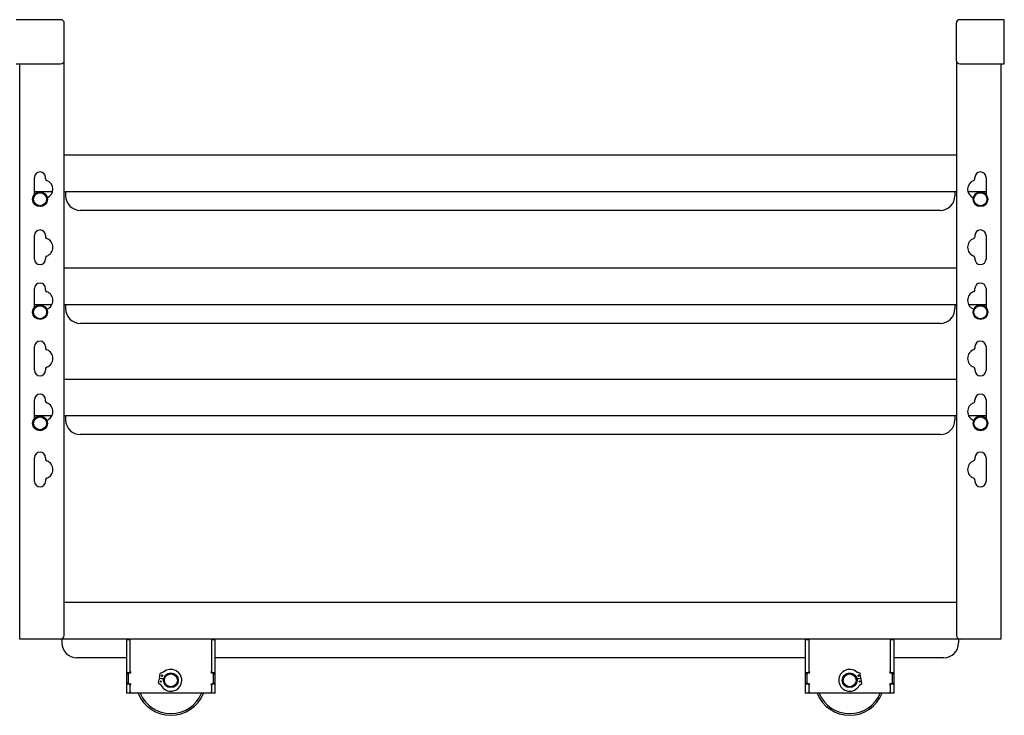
# Model space of a CAD drawing. Header units: inches. Extents: x -49.9 to 49.9, y -37.9 to 54.4.
# Tile 3 of 5: x -16.6 to 16.7, y -2.7 to 20.9. Entities that reach past the tile are written whole.
import ezdxf

# ---------------------------------------------------------------- set-up
doc = ezdxf.new("R2010")
doc.units = ezdxf.units.IN
doc.header["$MEASUREMENT"] = 0

msp = doc.modelspace()

# ---------------------------------------------------------------- linework, layer by layer
at = {"color": 7, "linetype": 'Continuous', "lineweight": 25}
for p, q in [((-15.235, 20.88), (-16.74, 20.88)), ((-15.11, 19.505), (-15.11, 20.755)), ((15.11, 20.755), (15.11, 19.505)), ((16.74, 20.88), (15.235, 20.88)), ((16.74, 19.38), (16.74, 20.88)), ((-16.74, 19.38), (-15.235, 19.38)), ((-16.62, -0.12), (-16.62, 19.38)), ((-15.12, 0.005), (-15.12, 19.456)), ((15.12, 19.456), (15.12, 0.005)), ((15.235, 19.38), (16.74, 19.38)), ((16.62, 19.38), (16.62, -0.12)), ((-15.12, 16.294), (15.12, 16.294)), ((-16.12, 14.959), (-16.12, 15.531)), ((-15.745, 15.483), (-15.745, 15.531)), ((15.745, 15.483), (15.745, 15.531)), ((16.12, 15.531), (16.12, 14.959)), ((-16.12, 15.048), (-16.102, 15.044)), ((-15.508, 15.044), (-16.12, 15.044)), ((15.12, 15.044), (-15.12, 15.044)), ((-15.065, 15.044), (-15.065, 14.914)), ((15.065, 15.044), (15.065, 14.914)), ((16.12, 15.044), (15.508, 15.044)), ((16.102, 15.044), (16.12, 15.05)), ((14.565, 14.414), (-14.565, 14.414)), ((-16.12, 12.764), (-16.12, 13.564)), ((-15.745, 13.564), (-15.745, 13.516)), ((15.745, 13.564), (15.745, 13.516)), ((16.12, 13.564), (16.12, 12.764)), ((-15.745, 12.812), (-15.745, 12.764)), ((15.745, 12.812), (15.745, 12.764)), ((-15.12, 12.464), (15.12, 12.464)), ((-16.12, 11.129), (-16.12, 11.764)), ((-15.745, 11.716), (-15.745, 11.764)), ((15.745, 11.716), (15.745, 11.764)), ((16.12, 11.764), (16.12, 11.129)), ((-16.12, 11.218), (-16.102, 11.214)), ((-15.534, 11.214), (-16.12, 11.214)), ((15.12, 11.214), (-15.12, 11.214)), ((-15.065, 11.214), (-15.065, 11.084)), ((15.065, 11.214), (15.065, 11.084)), ((16.12, 11.214), (15.534, 11.214)), ((16.102, 11.214), (16.12, 11.22)), ((14.565, 10.584), (-14.565, 10.584)), ((-16.12, 8.996), (-16.12, 9.796)), ((-15.745, 9.796), (-15.745, 9.748)), ((15.745, 9.796), (15.745, 9.748)), ((16.12, 9.796), (16.12, 8.996)), ((-15.745, 9.044), (-15.745, 8.996)), ((15.745, 9.044), (15.745, 8.996)), ((-15.12, 8.696), (15.12, 8.696)), ((-16.12, 7.362), (-16.12, 7.996)), ((-15.745, 7.948), (-15.745, 7.996)), ((15.745, 7.948), (15.745, 7.996)), ((16.12, 7.996), (16.12, 7.362)), ((-16.12, 7.451), (-16.102, 7.446)), ((-15.534, 7.446), (-16.12, 7.446)), ((15.12, 7.446), (-15.12, 7.446)), ((-15.065, 7.446), (-15.065, 7.316)), ((15.065, 7.446), (15.065, 7.316)), ((16.12, 7.446), (15.534, 7.446)), ((16.102, 7.446), (16.12, 7.452)), ((14.565, 6.816), (-14.565, 6.816)), ((-16.12, 5.229), (-16.12, 6.029)), ((-15.745, 6.029), (-15.745, 5.981)), ((15.745, 6.029), (15.745, 5.981)), ((16.12, 6.029), (16.12, 5.229)), ((-15.745, 5.277), (-15.745, 5.229)), ((15.745, 5.277), (15.745, 5.229)), ((-15.12, 1.13), (15.12, 1.13)), ((16.62, -0.12), (-16.62, -0.12)), ((-15.19, -0.12), (-15.19, -0.25)), ((-12.875, -0.14), (-13.005, -0.14)), ((-13.005, -0.14), (-13.005, -1.955)), ((-12.885, -0.14), (-12.885, -1.265)), ((-12.875, -1.225), (-12.875, -0.12)), ((-10.125, -0.12), (-10.125, -1.225)), ((-9.995, -0.14), (-10.125, -0.14)), ((-10.115, -1.265), (-10.115, -0.14)), ((-9.995, -1.955), (-9.995, -0.14)), ((10.125, -0.14), (9.995, -0.14)), ((9.995, -0.14), (9.995, -1.955)), ((10.115, -0.14), (10.115, -1.265)), ((10.125, -1.225), (10.125, -0.12)), ((12.875, -0.12), (12.875, -1.225)), ((13.005, -0.14), (12.875, -0.14)), ((12.885, -1.265), (12.885, -0.14)), ((13.005, -1.955), (13.005, -0.14)), ((15.19, -0.12), (15.19, -0.25)), ((-13.005, -0.75), (-14.69, -0.75)), ((9.995, -0.75), (-9.995, -0.75)), ((14.69, -0.75), (13.005, -0.75)), ((-13.005, -1.255), (-12.885, -1.255)), ((-13.005, -1.295), (-12.935, -1.295)), ((-12.935, -1.609), (-12.935, -1.296)), ((-12.875, -1.265), (-12.904, -1.265)), ((-11.882, -1.417), (-11.859, -1.286)), ((-11.754, -1.244), (-11.845, -1.271)), ((-10.096, -1.265), (-10.125, -1.265)), ((-10.115, -1.255), (-9.995, -1.255)), ((-10.065, -1.295), (-9.995, -1.295)), ((-10.065, -1.296), (-10.065, -1.609)), ((9.995, -1.255), (10.115, -1.255)), ((9.995, -1.295), (10.065, -1.295)), ((10.065, -1.609), (10.065, -1.296)), ((10.096, -1.265), (10.125, -1.265)), ((11.845, -1.271), (11.754, -1.244)), ((11.882, -1.417), (11.859, -1.286)), ((12.875, -1.265), (12.904, -1.265)), ((12.885, -1.255), (13.005, -1.255)), ((12.935, -1.295), (13.005, -1.295)), ((12.935, -1.296), (12.935, -1.609)), ((-12.935, -1.61), (-13.005, -1.61)), ((-12.885, -1.65), (-13.005, -1.65)), ((-12.904, -1.64), (-12.875, -1.64)), ((-12.885, -1.64), (-12.885, -1.955)), ((-11.916, -1.607), (-11.893, -1.476)), ((-11.832, -1.683), (-11.908, -1.626)), ((-11.766, -1.478), (-11.87, -1.46)), ((-11.866, -1.44), (-11.762, -1.458)), ((-11.751, -1.457), (-11.756, -1.483)), ((-10.125, -1.64), (-10.096, -1.64)), ((-10.115, -1.955), (-10.115, -1.64)), ((-9.995, -1.65), (-10.115, -1.65)), ((-9.995, -1.61), (-10.065, -1.61)), ((10.065, -1.61), (9.995, -1.61)), ((10.115, -1.65), (9.995, -1.65)), ((10.125, -1.64), (10.096, -1.64)), ((10.115, -1.64), (10.115, -1.955)), ((11.756, -1.483), (11.751, -1.457)), ((11.762, -1.458), (11.866, -1.44)), ((11.87, -1.46), (11.766, -1.478)), ((11.832, -1.683), (11.908, -1.626)), ((11.916, -1.607), (11.893, -1.476)), ((12.904, -1.64), (12.875, -1.64)), ((12.885, -1.955), (12.885, -1.64)), ((13.005, -1.65), (12.885, -1.65)), ((13.005, -1.61), (12.935, -1.61)), ((-9.995, -1.955), (-13.005, -1.955)), ((-12.875, -1.893), (-12.875, -1.68)), ((-10.125, -1.68), (-10.125, -1.893)), ((13.005, -1.955), (9.995, -1.955)), ((10.125, -1.893), (10.125, -1.68)), ((12.875, -1.68), (12.875, -1.893))]:
    msp.add_line(p, q, dxfattribs=at)
for centre, radius in [((-15.933, 14.794), 0.25), ((-15.933, 14.794), 0.22), ((15.933, 14.794), 0.25), ((15.933, 14.794), 0.22), ((-15.933, 10.964), 0.25), ((-15.933, 10.964), 0.22), ((15.933, 10.964), 0.25), ((15.933, 10.964), 0.22), ((-15.933, 7.196), 0.25), ((-15.933, 7.196), 0.22), ((15.933, 7.196), 0.25), ((15.933, 7.196), 0.25), ((15.933, 7.196), 0.22), ((15.933, 7.196), 0.22), ((-11.5, -1.515), 0.25), ((-11.5, -1.515), 0.219), ((11.5, -1.515), 0.25), ((11.5, -1.515), 0.219), ((-11.84, -1.556), 0.0235), ((-11.805, -1.359), 0.0235), ((11.805, -1.359), 0.0235), ((11.84, -1.556), 0.0235)]:
    msp.add_circle(centre, radius, dxfattribs=at)
for centre, radius, start, end in [((-15.235, 20.755), 0.125, 360, 90), ((15.235, 20.755), 0.125, 90, 180), ((-15.235, 19.505), 0.125, 270, 0), ((15.235, 19.505), 0.125, 180, 270), ((-15.933, 15.531), 0.188, 0, 180), ((15.933, 15.531), 0.188, 0, 180), ((-15.685, 15.483), 0.06, 180, 250.8005), ((-15.808, 15.131), 0.312, 292.6109, 70.8005), ((15.808, 15.131), 0.313, 109.1995, 247.3891), ((15.685, 15.483), 0.06, 289.1995, 0), ((-14.565, 14.914), 0.5, 180, 270), ((14.565, 14.914), 0.5, 270, 0), ((-15.933, 13.564), 0.188, 360, 180), ((15.933, 13.564), 0.188, 0, 180), ((-15.685, 13.516), 0.06, 180, 250.8005), ((-15.808, 13.164), 0.313, 289.1995, 70.8005), ((15.808, 13.164), 0.313, 109.1995, 250.8005), ((15.685, 13.516), 0.06, 289.1995, 0), ((-15.933, 12.764), 0.188, 180, 360), ((-15.685, 12.812), 0.06, 109.1995, 180), ((15.685, 12.812), 0.06, 360, 70.8005), ((15.933, 12.764), 0.188, 180, 0), ((-15.933, 11.764), 0.188, 360, 180), ((-15.685, 11.716), 0.06, 180, 250.8005), ((15.685, 11.716), 0.06, 289.1995, 360), ((15.933, 11.764), 0.188, 0, 180), ((-15.808, 11.364), 0.312, 289.1995, 70.8005), ((15.808, 11.364), 0.313, 109.1995, 250.8005), ((-14.565, 11.084), 0.5, 180, 270), ((14.565, 11.084), 0.5, 270, 0), ((-15.933, 9.796), 0.188, 0, 180), ((-15.685, 9.748), 0.06, 180, 250.8005), ((-15.808, 9.396), 0.313, 289.1995, 70.8005), ((15.808, 9.396), 0.312, 109.1995, 250.8005), ((15.685, 9.748), 0.06, 289.1995, 360), ((15.933, 9.796), 0.188, 360, 180), ((-15.685, 9.044), 0.06, 109.1995, 180), ((15.685, 9.044), 0.06, 0, 70.8005), ((-15.933, 8.996), 0.188, 180, 0), ((15.933, 8.996), 0.188, 180, 360), ((-15.933, 7.996), 0.188, 0, 180), ((15.933, 7.996), 0.188, 360, 180), ((-15.685, 7.948), 0.06, 180, 250.8005), ((-15.808, 7.596), 0.313, 289.1995, 70.8005), ((15.808, 7.596), 0.313, 109.1995, 250.8005), ((15.685, 7.948), 0.06, 289.1995, 360), ((-14.565, 7.316), 0.5, 180, 270), ((14.565, 7.316), 0.5, 270, 0), ((-15.933, 6.029), 0.188, 0, 180), ((15.933, 6.029), 0.188, 360, 180), ((-15.685, 5.981), 0.06, 180, 250.8005), ((-15.808, 5.629), 0.312, 289.1995, 70.8005), ((15.808, 5.629), 0.312, 109.1995, 250.8005), ((15.685, 5.981), 0.06, 289.1995, 0), ((-15.933, 5.229), 0.188, 180, 0), ((-15.685, 5.277), 0.06, 109.1995, 180), ((15.685, 5.277), 0.06, 360, 70.8005), ((15.933, 5.229), 0.188, 180, 360), ((-15.245, 0.005), 0.125, 270, 0), ((15.245, 0.005), 0.125, 180, 270), ((-14.69, -0.25), 0.5, 180, 270), ((14.69, -0.25), 0.5, 270, 0), ((-12.904, -1.296), 0.0312, 90, 180), ((-12.875, -1.245), 0.02, 270, 90), ((-11.84, -1.29), 0.02, 106.5248, 169.9597), ((-11.5, -1.515), 0.37, 208.0989, 131.8206), ((-11.76, -1.224), 0.02, 286.5248, 311.8206), ((-10.125, -1.245), 0.02, 90, 270), ((-10.096, -1.296), 0.0312, 360, 90), ((10.096, -1.296), 0.0313, 90, 180), ((10.125, -1.245), 0.02, 270, 90), ((11.5, -1.515), 0.37, 48.1794, 331.9011), ((11.76, -1.224), 0.02, 228.1794, 253.4752), ((11.84, -1.29), 0.02, 10.0403, 73.4752), ((12.875, -1.245), 0.02, 90, 270), ((12.904, -1.296), 0.0313, 0, 90), ((-12.904, -1.609), 0.0313, 180, 270), ((-12.875, -1.66), 0.02, 270, 90), ((-11.896, -1.61), 0.02, 169.9597, 233.3947), ((-11.873, -1.479), 0.02, 79.9597, 169.9597), ((-11.863, -1.42), 0.02, 169.9597, 259.9597), ((-11.769, -1.498), 0.02, 356.3391, 79.9597), ((-11.759, -1.439), 0.02, 259.9597, 343.5804), ((-10.125, -1.66), 0.02, 90, 270), ((-10.096, -1.609), 0.0313, 270, 360), ((10.096, -1.609), 0.0313, 180, 270), ((10.125, -1.66), 0.02, 270, 90), ((11.759, -1.439), 0.02, 196.4196, 280.0403), ((11.769, -1.498), 0.02, 100.0403, 183.6609), ((11.863, -1.42), 0.02, 280.0403, 10.0403), ((11.873, -1.479), 0.02, 10.0403, 100.0403), ((11.896, -1.61), 0.02, 306.6053, 10.0403), ((12.875, -1.66), 0.02, 90, 270), ((12.904, -1.609), 0.0312, 270, 0), ((-12.812, -1.893), 0.0625, 180, 270), ((-11.5, -1.515), 1.188, 201.7481, 338.2519), ((-11.5, -1.515), 1.128, 202.9697, 337.0303), ((-11.844, -1.699), 0.02, 28.0989, 53.3947), ((-10.188, -1.893), 0.0625, 270, 0), ((10.188, -1.893), 0.0625, 180, 270), ((11.5, -1.515), 1.187, 201.7481, 338.509), ((11.5, -1.515), 1.127, 202.9697, 337.0303), ((11.844, -1.699), 0.02, 126.6053, 151.9011), ((12.812, -1.893), 0.0625, 270, 0)]:
    msp.add_arc(centre, radius, start, end, dxfattribs=at)

doc.saveas('drawing.dxf')
